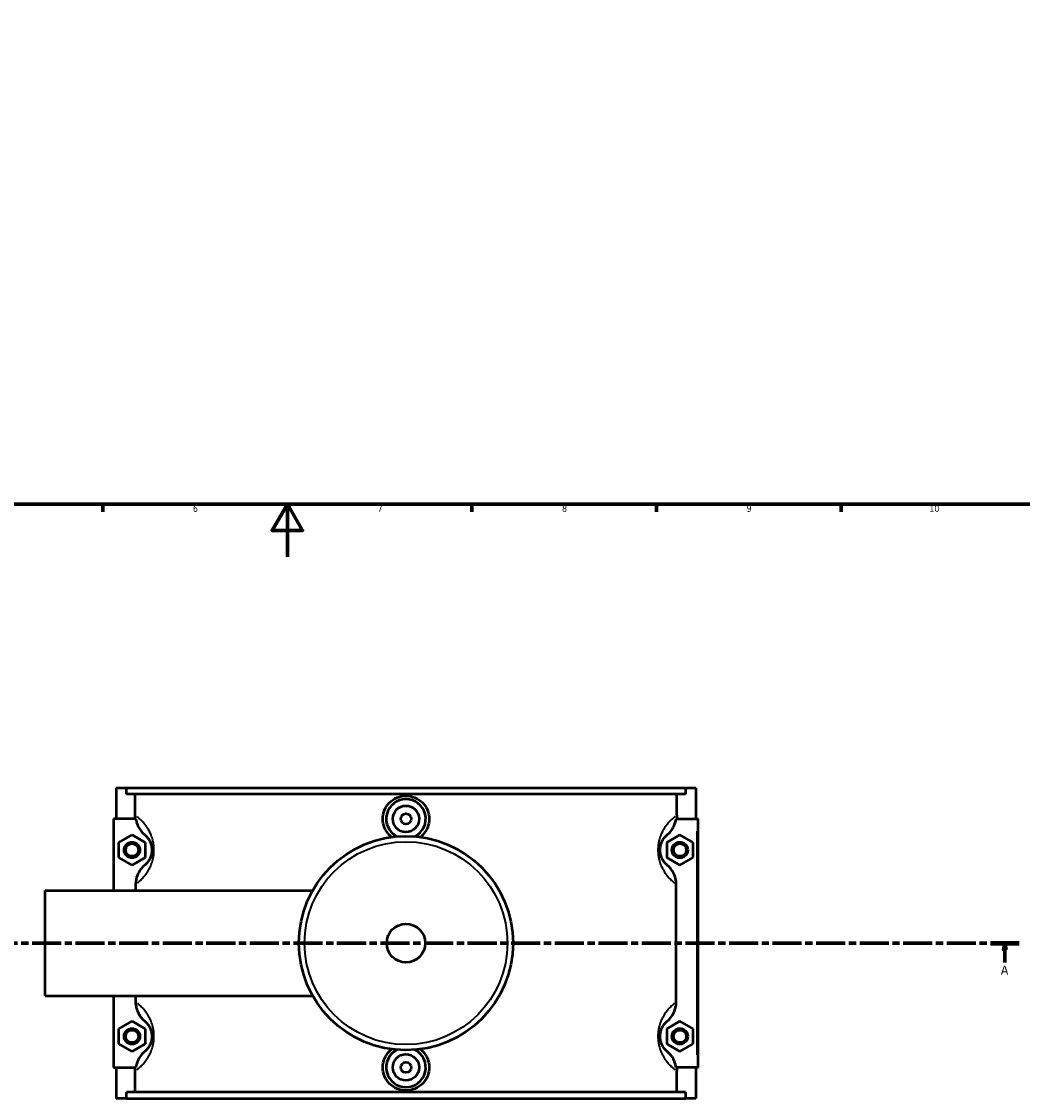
# Model space of a CAD drawing. Header units: millimetres. Extents: x 0 to 972, y -206 to 1211.
# Tile 3 of 8: x 320 to 700, y -206 to 203. Entities that reach past the tile are written whole.
import ezdxf

# ---------------------------------------------------------------- set-up
doc = ezdxf.new("R2010")
doc.units = ezdxf.units.MM
doc.linetypes.add('CHAIN', pattern=[0.3543, 0.2362, -0.0295, 0.0591, -0.0295])
for name, color, linetype, lineweight in [('Border (ISO)', 7, 'Continuous', 70), ('Section Line (ISO)', 7, 'CHAIN', 70), ('Visible (ISO)', 7, 'Continuous', 50), ('Visible Narrow (ISO)', 7, 'Continuous', 35)]:
    doc.layers.add(name, color=color, linetype=linetype, lineweight=lineweight)
doc.styles.add('Label Text (ISO)', font='tahoma.ttf')
doc.styles.add('Note Text (ISO)', font='tahoma.ttf')

# ---------------------------------------------------------------- blocks, each defined once
blk = doc.blocks.new('Borders Default Border')
at = {"layer": 'Border (ISO)'}
for p, q in [((350.42, 20), (350.42, 17.1)), ((490.58, 20), (490.58, 17.1)), ((560.67, 20), (560.67, 17.1)), ((630.75, 20), (630.75, 17.1))]:
    blk.add_line(p, q, dxfattribs=at)
at = {"layer": 'Border (ISO)', "flags": 128}
for points in [[(20, 20), (20, 574), (821, 574), (821, 20), (20, 20)], [(420.5, 0), (420.5, 20), (414.73, 10), (426.27, 10), (420.5, 20)]]:
    blk.add_lwpolyline(points, dxfattribs=at)
at = {"layer": 'Border (ISO)', "color": 232, "true_color": 0xca0064, "char_height": 2.5, "attachment_point": 7, "style": 'Note Text (ISO)'}
for s, insert in [('6', (384.66, 17.05)), ('7', (454.77, 17.1)), ('8', (524.81, 17.04)), ('9', (594.88, 17.05)), ('10', (664.29, 17.05))]:
    blk.add_mtext(s, dxfattribs=dict(at, insert=insert))
blk = doc.blocks.new('2dTransSection0')
at = {"layer": 'Section Line (ISO)', "linetype": 'CHAIN', "ltscale": 46.681}
blk.add_line((273.95, -146.75), (698.37, -146.75), dxfattribs=at)
at = {"layer": 'Section Line (ISO)', "linetype": 'Continuous', "lineweight": 140}
for p, q in [((273.95, -146.75), (284.89, -146.75)), ((687.43, -146.75), (698.37, -146.75))]:
    blk.add_line(p, q, dxfattribs=at)
at = {"layer": 'Section Line (ISO)', "linetype": 'Continuous'}
for p, q in [((279.42, -146.75), (278.92, -149.25)), ((279.42, -149.25), (279.42, -146.75)), ((279.92, -149.25), (279.42, -146.75)), ((692.9, -146.75), (692.4, -149.25)), ((692.9, -149.25), (692.9, -146.75)), ((693.4, -149.25), (692.9, -146.75)), ((278.92, -149.25), (279.92, -149.25)), ((279.42, -154.16), (279.42, -149.25)), ((692.4, -149.25), (693.4, -149.25)), ((692.9, -154.16), (692.9, -149.25))]:
    blk.add_line(p, q, dxfattribs=at)
at = {"layer": 'Section Line (ISO)', "linetype": 'Continuous', "flags": 128}
for points in [[(279.92, -149.25), (279.42, -146.75), (278.92, -149.25), (279.92, -149.25)], [(693.4, -149.25), (692.9, -146.75), (692.4, -149.25), (693.4, -149.25)]]:
    blk.add_lwpolyline(points, dxfattribs=at)
at = {"layer": 'Section Line (ISO)'}
for points in [[(279.92, -149.25), (279.42, -146.75), (278.92, -149.25), (279.92, -149.25)], [(693.4, -149.25), (692.9, -146.75), (692.4, -149.25), (693.4, -149.25)]]:
    blk.add_solid(points, dxfattribs=at)
at = {"layer": 'Section Line (ISO)', "char_height": 3.5, "attachment_point": 7, "style": 'Label Text (ISO)'}
for insert in [(277.93, -158.75), (691.41, -158.75)]:
    blk.add_mtext('A', dxfattribs=dict(at, insert=insert))

msp = doc.modelspace()

# ---------------------------------------------------------------- linework, layer by layer
at = {"layer": 'Visible (ISO)'}
for p, q in [((355.531, -87.754), (355.531, -99.554)), ((355.531, -87.754), (359.432, -87.754)), ((359.432, -87.754), (571.631, -87.754)), ((359.432, -90.114), (359.432, -87.754)), ((571.631, -87.754), (571.631, -90.114)), ((571.631, -87.754), (575.531, -87.754)), ((575.531, -87.754), (575.531, -99.554)), ((571.631, -90.114), (359.432, -90.114)), ((362.663, -98.172), (362.663, -90.114)), ((568.399, -98.172), (568.399, -90.114)), ((362.97, -99.554), (354.531, -99.554)), ((354.531, -99.554), (354.531, -126.754)), ((568.092, -99.554), (576.031, -99.554)), ((576.031, -99.554), (576.531, -99.554)), ((576.531, -193.954), (576.531, -99.554)), ((356.531, -108.467), (361.531, -105.581)), ((361.531, -105.581), (366.531, -108.467)), ((569.531, -105.581), (564.531, -108.467)), ((574.531, -108.467), (569.531, -105.581)), ((356.531, -114.241), (356.531, -108.467)), ((366.531, -108.467), (366.531, -114.241)), ((564.531, -108.467), (564.531, -114.241)), ((574.531, -114.241), (574.531, -108.467)), ((361.531, -117.128), (356.531, -114.241)), ((366.531, -114.241), (361.531, -117.128)), ((564.531, -114.241), (569.531, -117.128)), ((569.531, -117.128), (574.531, -114.241)), ((328.531, -166.754), (328.531, -126.754)), ((328.531, -126.754), (430.122, -126.754)), ((362.887, -124.379), (362.887, -126.754)), ((568.175, -169.129), (568.175, -124.379)), ((328.531, -166.754), (430.122, -166.754)), ((354.531, -166.754), (354.531, -193.954)), ((362.887, -166.754), (362.887, -169.129)), ((356.531, -179.267), (361.531, -176.381)), ((356.531, -185.041), (356.531, -179.267)), ((361.531, -176.381), (366.531, -179.267)), ((366.531, -179.267), (366.531, -185.041)), ((569.531, -176.381), (564.531, -179.267)), ((564.531, -179.267), (564.531, -185.041)), ((574.531, -179.267), (569.531, -176.381)), ((574.531, -185.041), (574.531, -179.267)), ((361.531, -187.928), (356.531, -185.041)), ((366.531, -185.041), (361.531, -187.928)), ((564.531, -185.041), (569.531, -187.928)), ((569.531, -187.928), (574.531, -185.041)), ((354.531, -193.954), (362.97, -193.954)), ((355.531, -193.954), (355.531, -205.754)), ((362.663, -203.394), (362.663, -195.336)), ((576.031, -193.954), (568.092, -193.954)), ((568.399, -203.394), (568.399, -195.336)), ((575.531, -193.954), (575.531, -205.754)), ((576.531, -193.954), (576.031, -193.954)), ((571.631, -203.394), (359.432, -203.394)), ((359.432, -205.754), (359.432, -203.394)), ((571.631, -203.394), (571.631, -205.754)), ((359.432, -205.754), (355.531, -205.754)), ((359.432, -205.754), (571.631, -205.754)), ((575.531, -205.754), (571.631, -205.754))]:
    msp.add_line(p, q, dxfattribs=at)
for centre, radius in [((465.531, -99.554), 5), ((465.531, -99.554), 2), ((465.531, -146.754), 40.667), ((361.531, -111.354), 3), ((361.531, -111.354), 2.4), ((569.531, -111.354), 3), ((569.531, -111.354), 2.4), ((465.531, -146.754), 7.32), ((361.531, -182.154), 3), ((361.531, -182.154), 2.4), ((569.531, -182.154), 3), ((569.531, -182.154), 2.4), ((465.531, -193.954), 5), ((465.531, -193.954), 2)]:
    msp.add_circle(centre, radius, dxfattribs=at)
for centre, start, end in [((465.531, -99.554), 297.09262, 242.90738), ((465.531, -193.954), 117.09262, 62.90738)]:
    msp.add_arc(centre, 7.5, start, end, dxfattribs=at)
for points, knots in [([(460.075, -106.454), (459.8, -106.239), (459.542, -106.011), (458.519, -104.995), (457.838, -104.007), (456.935, -101.84), (456.713, -100.66), (456.713, -98.448), (456.935, -97.269), (457.838, -95.102), (458.519, -94.114), (460.086, -92.556), (461.077, -91.882), (463.247, -90.988), (464.426, -90.768), (466.637, -90.768), (467.816, -90.988), (469.986, -91.882), (470.977, -92.556), (472.544, -94.114), (473.224, -95.102), (474.127, -97.269), (474.35, -98.448), (474.35, -99.554)], [1.8889303, 1.8889303, 1.8889303, 1.8889303, 1.9901411, 1.9901411, 2.3220179, 2.3220179, 2.6538947, 2.6538947, 2.9857715, 2.9857715, 3.3176483, 3.3176483, 3.6492452, 3.6492452, 3.9808421, 3.9808421, 4.3124389, 4.3124389, 4.6440358, 4.6440358, 4.9759126, 4.9759126, 5.3077894, 5.3077894, 5.3077894, 5.3077894]), ([(362.97, -99.554), (363.034, -100.026), (363.135, -100.492), (363.454, -101.561), (363.699, -102.154), (364.592, -103.823), (365.394, -104.804), (366.355, -105.611)], [-0.7112375, -0.7112375, -0.7112375, -0.7112375, -0.56820357, -0.56820357, -0.37624413, -0.37624413, 0, 0, 0, 0]), ([(474.35, -99.554), (474.35, -100.66), (474.127, -101.84), (473.224, -104.007), (472.544, -104.995), (471.521, -106.011), (471.262, -106.239), (470.988, -106.454)], [0, 0, 0, 0, 0.33187679, 0.33187679, 0.66375358, 0.66375358, 0.76496443, 0.76496443, 0.76496443, 0.76496443]), ([(564.708, -105.611), (565.223, -105.178), (565.694, -104.694), (566.537, -103.629), (566.906, -103.048), (567.656, -101.525), (567.956, -100.554), (568.092, -99.554)], [-0.76094644, -0.76094644, -0.76094644, -0.76094644, -0.55927944, -0.55927944, -0.35366083, -0.35366083, -0.05036045, -0.05036045, -0.05036045, -0.05036045]), ([(366.355, -105.611), (366.441, -105.683), (366.531, -105.762), (366.791, -106.003), (366.969, -106.181), (367.347, -106.61), (367.548, -106.862), (367.908, -107.396), (368.066, -107.658), (368.321, -108.16), (368.42, -108.377), (368.615, -108.873), (368.71, -109.158), (368.845, -109.68), (368.894, -109.905), (368.972, -110.383), (369.001, -110.637), (369.026, -111.047), (369.031, -111.201), (369.031, -111.354), (369.031, -111.508), (369.026, -111.661), (369.001, -112.071), (368.972, -112.325), (368.894, -112.803), (368.845, -113.028), (368.71, -113.551), (368.615, -113.835), (368.42, -114.332), (368.321, -114.549), (368.066, -115.05), (367.908, -115.312), (367.548, -115.847), (367.347, -116.098), (366.969, -116.527), (366.791, -116.705), (366.531, -116.946), (366.441, -117.025), (366.355, -117.097)], [1.0304347, 1.0304347, 1.0304347, 1.0304347, 1.2682389, 1.2682389, 1.6925176, 1.6925176, 2.1273008, 2.1273008, 2.4626384, 2.4626384, 2.6843903, 2.6843903, 2.9273689, 2.9273689, 3.0941811, 3.0941811, 3.2667729, 3.2667729, 3.3680034, 3.3680034, 3.3680034, 3.4692339, 3.4692339, 3.6418257, 3.6418257, 3.8086379, 3.8086379, 4.0516165, 4.0516165, 4.2733684, 4.2733684, 4.608706, 4.608706, 5.0434892, 5.0434892, 5.4677679, 5.4677679, 5.7055721, 5.7055721, 5.7055721, 5.7055721]), ([(564.708, -117.097), (564.622, -117.025), (564.532, -116.946), (564.271, -116.705), (564.093, -116.527), (563.715, -116.098), (563.515, -115.847), (563.155, -115.312), (562.996, -115.05), (562.742, -114.549), (562.643, -114.332), (562.448, -113.835), (562.353, -113.551), (562.217, -113.028), (562.169, -112.803), (562.09, -112.325), (562.061, -112.071), (562.036, -111.661), (562.031, -111.508), (562.031, -111.354), (562.031, -111.201), (562.036, -111.047), (562.061, -110.637), (562.09, -110.383), (562.169, -109.905), (562.217, -109.68), (562.353, -109.158), (562.448, -108.873), (562.643, -108.377), (562.742, -108.16), (562.996, -107.658), (563.155, -107.396), (563.515, -106.862), (563.715, -106.61), (564.093, -106.181), (564.271, -106.003), (564.532, -105.762), (564.622, -105.683), (564.708, -105.611)], [1.0304345, 1.0304345, 1.0304345, 1.0304345, 1.2682386, 1.2682386, 1.6925176, 1.6925176, 2.1273008, 2.1273008, 2.4626384, 2.4626384, 2.6843901, 2.6843901, 2.9273688, 2.9273688, 3.0941809, 3.0941809, 3.2667727, 3.2667727, 3.3680032, 3.3680032, 3.3680032, 3.4692338, 3.4692338, 3.6418255, 3.6418255, 3.8086377, 3.8086377, 4.0516163, 4.0516163, 4.2733681, 4.2733681, 4.6087056, 4.6087056, 5.0434888, 5.0434888, 5.4677679, 5.4677679, 5.705572, 5.705572, 5.705572, 5.705572]), ([(366.355, -117.097), (365.744, -117.61), (365.197, -118.194), (364.245, -119.494), (363.848, -120.209), (363.114, -122.052), (362.887, -123.21), (362.887, -124.379)], [-0.8337033, -0.8337033, -0.8337033, -0.8337033, -0.5948803, -0.5948803, -0.35083648, -0.35083648, 0, 0, 0, 0]), ([(568.175, -124.379), (568.175, -123.637), (568.084, -122.898), (567.728, -121.462), (567.466, -120.77), (566.531, -118.959), (565.705, -117.935), (564.708, -117.097)], [-0.83463262, -0.83463262, -0.83463262, -0.83463262, -0.61173778, -0.61173778, -0.39051047, -0.39051047, 0, 0, 0, 0]), ([(362.887, -169.129), (362.887, -169.871), (362.979, -170.61), (363.335, -172.046), (363.596, -172.738), (364.531, -174.549), (365.358, -175.574), (366.355, -176.411)], [-0.83463262, -0.83463262, -0.83463262, -0.83463262, -0.61173778, -0.61173778, -0.39051047, -0.39051047, 0, 0, 0, 0]), ([(564.708, -176.411), (565.318, -175.898), (565.866, -175.315), (566.817, -174.014), (567.214, -173.3), (567.948, -171.456), (568.175, -170.298), (568.175, -169.129)], [-0.8337033, -0.8337033, -0.8337033, -0.8337033, -0.5948803, -0.5948803, -0.35083648, -0.35083648, 0, 0, 0, 0]), ([(366.355, -176.411), (366.441, -176.483), (366.531, -176.562), (366.791, -176.803), (366.969, -176.981), (367.347, -177.41), (367.548, -177.662), (367.908, -178.196), (368.066, -178.458), (368.321, -178.96), (368.42, -179.177), (368.615, -179.673), (368.71, -179.958), (368.845, -180.48), (368.894, -180.705), (368.972, -181.183), (369.001, -181.437), (369.026, -181.847), (369.031, -182.001), (369.031, -182.154), (369.031, -182.308), (369.026, -182.461), (369.001, -182.871), (368.972, -183.125), (368.894, -183.603), (368.845, -183.828), (368.71, -184.351), (368.615, -184.635), (368.42, -185.132), (368.321, -185.349), (368.066, -185.85), (367.908, -186.112), (367.548, -186.647), (367.347, -186.898), (366.969, -187.327), (366.791, -187.505), (366.531, -187.746), (366.441, -187.825), (366.355, -187.897)], [1.0304347, 1.0304347, 1.0304347, 1.0304347, 1.2682389, 1.2682389, 1.6925176, 1.6925176, 2.1273008, 2.1273008, 2.4626384, 2.4626384, 2.6843903, 2.6843903, 2.9273689, 2.9273689, 3.0941811, 3.0941811, 3.2667729, 3.2667729, 3.3680034, 3.3680034, 3.3680034, 3.4692339, 3.4692339, 3.6418257, 3.6418257, 3.8086379, 3.8086379, 4.0516165, 4.0516165, 4.2733684, 4.2733684, 4.608706, 4.608706, 5.0434892, 5.0434892, 5.4677679, 5.4677679, 5.7055721, 5.7055721, 5.7055721, 5.7055721]), ([(564.708, -187.897), (564.622, -187.825), (564.532, -187.746), (564.271, -187.505), (564.093, -187.327), (563.715, -186.898), (563.515, -186.647), (563.155, -186.112), (562.996, -185.85), (562.742, -185.349), (562.643, -185.132), (562.448, -184.635), (562.353, -184.351), (562.217, -183.828), (562.169, -183.603), (562.09, -183.125), (562.061, -182.871), (562.036, -182.461), (562.031, -182.308), (562.031, -182.154), (562.031, -182.001), (562.036, -181.847), (562.061, -181.437), (562.09, -181.183), (562.169, -180.705), (562.217, -180.48), (562.353, -179.958), (562.448, -179.673), (562.643, -179.177), (562.742, -178.96), (562.996, -178.458), (563.155, -178.196), (563.515, -177.662), (563.715, -177.41), (564.093, -176.981), (564.271, -176.803), (564.532, -176.562), (564.622, -176.483), (564.708, -176.411)], [1.0304345, 1.0304345, 1.0304345, 1.0304345, 1.2682386, 1.2682386, 1.6925176, 1.6925176, 2.1273008, 2.1273008, 2.4626384, 2.4626384, 2.6843901, 2.6843901, 2.9273688, 2.9273688, 3.0941809, 3.0941809, 3.2667727, 3.2667727, 3.3680032, 3.3680032, 3.3680032, 3.4692338, 3.4692338, 3.6418255, 3.6418255, 3.8086377, 3.8086377, 4.0516163, 4.0516163, 4.2733681, 4.2733681, 4.6087056, 4.6087056, 5.0434888, 5.0434888, 5.4677679, 5.4677679, 5.705572, 5.705572, 5.705572, 5.705572]), ([(366.355, -187.897), (365.839, -188.33), (365.369, -188.814), (364.525, -189.879), (364.157, -190.461), (363.406, -191.983), (363.106, -192.955), (362.97, -193.954)], [-0.76094644, -0.76094644, -0.76094644, -0.76094644, -0.55927944, -0.55927944, -0.35366083, -0.35366083, -0.05036045, -0.05036045, -0.05036045, -0.05036045]), ([(474.35, -193.954), (474.35, -195.06), (474.127, -196.24), (473.224, -198.407), (472.544, -199.395), (470.977, -200.952), (469.986, -201.627), (467.816, -202.521), (466.637, -202.74), (464.426, -202.74), (463.247, -202.521), (461.077, -201.627), (460.086, -200.952), (458.519, -199.395), (457.838, -198.407), (456.935, -196.24), (456.713, -195.06), (456.713, -193.954), (456.713, -192.848), (456.935, -191.669), (457.838, -189.502), (458.519, -188.514), (459.542, -187.497), (459.8, -187.269), (460.075, -187.054)], [2.6538947, 2.6538947, 2.6538947, 2.6538947, 2.9857715, 2.9857715, 3.3176483, 3.3176483, 3.6492452, 3.6492452, 3.9808421, 3.9808421, 4.3124389, 4.3124389, 4.6440358, 4.6440358, 4.9759126, 4.9759126, 5.3077894, 5.3077894, 5.3077894, 5.6396662, 5.6396662, 5.971543, 5.971543, 6.0727538, 6.0727538, 6.0727538, 6.0727538]), ([(470.988, -187.054), (471.262, -187.269), (471.521, -187.497), (472.544, -188.514), (473.224, -189.502), (474.127, -191.669), (474.35, -192.848), (474.35, -193.954)], [7.19671968, 7.19671968, 7.19671968, 7.19671968, 7.29793052, 7.29793052, 7.62980732, 7.62980732, 7.96168411, 7.96168411, 7.96168411, 7.96168411]), ([(568.092, -193.954), (568.028, -193.483), (567.927, -193.016), (567.609, -191.947), (567.364, -191.354), (566.471, -189.685), (565.668, -188.704), (564.708, -187.897)], [-0.7112375, -0.7112375, -0.7112375, -0.7112375, -0.56820357, -0.56820357, -0.37624413, -0.37624413, 0, 0, 0, 0])]:
    msp.add_open_spline(points, degree=3, knots=knots, dxfattribs=at)
for points in [[(362.769, -99.554), (362.699, -99.097), (362.663, -98.635), (362.663, -98.172)], [(568.399, -98.172), (568.399, -98.636), (568.363, -99.098), (568.293, -99.554)], [(362.663, -195.336), (362.663, -194.872), (362.699, -194.41), (362.769, -193.954)], [(568.293, -193.954), (568.364, -194.411), (568.399, -194.873), (568.399, -195.336)]]:
    msp.add_open_spline(points, degree=3, dxfattribs=at)
at = {"layer": 'Visible Narrow (ISO)'}
msp.add_line((576.031, -104.274), (576.031, -189.234), dxfattribs=at)
msp.add_circle((465.531, -146.754), 38.525, dxfattribs=at)
for points, knots in [([(363.545, -123.889), (363.712, -123.758), (363.885, -123.617), (364.465, -123.127), (364.893, -122.735), (365.803, -121.792), (366.285, -121.238), (367.151, -120.062), (367.532, -119.485), (368.144, -118.382), (368.382, -117.905), (368.851, -116.812), (369.08, -116.187), (369.407, -115.037), (369.523, -114.542), (369.712, -113.491), (369.782, -112.932), (369.842, -112.029), (369.854, -111.692), (369.854, -111.354), (369.854, -111.017), (369.842, -110.679), (369.782, -109.776), (369.712, -109.218), (369.523, -108.166), (369.407, -107.672), (369.08, -106.522), (368.851, -105.896), (368.382, -104.803), (368.144, -104.326), (367.532, -103.224), (367.151, -102.646), (366.285, -101.471), (365.803, -100.917), (364.893, -99.974), (364.465, -99.581), (363.795, -99.015), (363.539, -98.812), (363.296, -98.629)], [-5.656253, -5.656253, -5.656253, -5.656253, -5.4677679, -5.4677679, -5.0434892, -5.0434892, -4.608706, -4.608706, -4.2733684, -4.2733684, -4.0516165, -4.0516165, -3.8086379, -3.8086379, -3.6418257, -3.6418257, -3.4692339, -3.4692339, -3.3680034, -3.3680034, -3.3680034, -3.2667729, -3.2667729, -3.0941811, -3.0941811, -2.9273689, -2.9273689, -2.6843903, -2.6843903, -2.4626384, -2.4626384, -2.1273008, -2.1273008, -1.6925176, -1.6925176, -1.2682389, -1.2682389, -0.9847371, -0.9847371, -0.9847371, -0.9847371]), ([(567.766, -98.629), (567.523, -98.812), (567.267, -99.015), (566.598, -99.581), (566.169, -99.974), (565.26, -100.917), (564.777, -101.471), (563.911, -102.646), (563.53, -103.224), (562.918, -104.326), (562.68, -104.803), (562.211, -105.896), (561.983, -106.522), (561.656, -107.672), (561.539, -108.166), (561.351, -109.218), (561.281, -109.776), (561.22, -110.679), (561.209, -111.017), (561.209, -111.354), (561.209, -111.692), (561.22, -112.029), (561.281, -112.932), (561.351, -113.491), (561.539, -114.542), (561.656, -115.037), (561.983, -116.187), (562.211, -116.812), (562.68, -117.905), (562.918, -118.382), (563.53, -119.485), (563.911, -120.062), (564.777, -121.238), (565.26, -121.792), (566.169, -122.735), (566.598, -123.127), (567.177, -123.617), (567.35, -123.758), (567.518, -123.889)], [-5.7512696, -5.7512696, -5.7512696, -5.7512696, -5.4677679, -5.4677679, -5.0434888, -5.0434888, -4.6087056, -4.6087056, -4.2733681, -4.2733681, -4.0516163, -4.0516163, -3.8086377, -3.8086377, -3.6418255, -3.6418255, -3.4692338, -3.4692338, -3.3680032, -3.3680032, -3.3680032, -3.2667727, -3.2667727, -3.0941809, -3.0941809, -2.9273688, -2.9273688, -2.6843901, -2.6843901, -2.4626384, -2.4626384, -2.1273008, -2.1273008, -1.6925176, -1.6925176, -1.2682386, -1.2682386, -1.0797536, -1.0797536, -1.0797536, -1.0797536]), ([(363.296, -194.88), (363.539, -194.696), (363.795, -194.493), (364.465, -193.927), (364.893, -193.535), (365.803, -192.592), (366.285, -192.038), (367.151, -190.862), (367.532, -190.285), (368.144, -189.182), (368.382, -188.705), (368.851, -187.612), (369.08, -186.987), (369.407, -185.837), (369.523, -185.342), (369.712, -184.291), (369.782, -183.732), (369.842, -182.829), (369.854, -182.492), (369.854, -182.154), (369.854, -181.817), (369.842, -181.479), (369.782, -180.576), (369.712, -180.018), (369.523, -178.966), (369.407, -178.472), (369.08, -177.322), (368.851, -176.696), (368.382, -175.603), (368.144, -175.126), (367.532, -174.024), (367.151, -173.446), (366.285, -172.271), (365.803, -171.717), (364.893, -170.774), (364.465, -170.381), (363.885, -169.891), (363.712, -169.751), (363.545, -169.62)], [-5.7512697, -5.7512697, -5.7512697, -5.7512697, -5.4677679, -5.4677679, -5.0434892, -5.0434892, -4.608706, -4.608706, -4.2733684, -4.2733684, -4.0516165, -4.0516165, -3.8086379, -3.8086379, -3.6418257, -3.6418257, -3.4692339, -3.4692339, -3.3680034, -3.3680034, -3.3680034, -3.2667729, -3.2667729, -3.0941811, -3.0941811, -2.9273689, -2.9273689, -2.6843903, -2.6843903, -2.4626384, -2.4626384, -2.1273008, -2.1273008, -1.6925176, -1.6925176, -1.2682389, -1.2682389, -1.0797538, -1.0797538, -1.0797538, -1.0797538]), ([(567.518, -169.62), (567.35, -169.751), (567.177, -169.891), (566.598, -170.381), (566.169, -170.774), (565.26, -171.717), (564.777, -172.271), (563.911, -173.446), (563.53, -174.024), (562.918, -175.126), (562.68, -175.603), (562.211, -176.696), (561.983, -177.322), (561.656, -178.472), (561.539, -178.966), (561.351, -180.018), (561.281, -180.576), (561.22, -181.479), (561.209, -181.817), (561.209, -182.154), (561.209, -182.492), (561.22, -182.829), (561.281, -183.732), (561.351, -184.291), (561.539, -185.342), (561.656, -185.837), (561.983, -186.987), (562.211, -187.612), (562.68, -188.705), (562.918, -189.182), (563.53, -190.285), (563.911, -190.862), (564.777, -192.038), (565.26, -192.592), (566.169, -193.535), (566.598, -193.927), (567.267, -194.493), (567.523, -194.696), (567.766, -194.88)], [-5.6562528, -5.6562528, -5.6562528, -5.6562528, -5.4677679, -5.4677679, -5.0434888, -5.0434888, -4.6087056, -4.6087056, -4.2733681, -4.2733681, -4.0516163, -4.0516163, -3.8086377, -3.8086377, -3.6418255, -3.6418255, -3.4692338, -3.4692338, -3.3680032, -3.3680032, -3.3680032, -3.2667727, -3.2667727, -3.0941809, -3.0941809, -2.9273688, -2.9273688, -2.6843901, -2.6843901, -2.4626384, -2.4626384, -2.1273008, -2.1273008, -1.6925176, -1.6925176, -1.2682386, -1.2682386, -0.9847369, -0.9847369, -0.9847369, -0.9847369])]:
    msp.add_open_spline(points, degree=3, knots=knots, dxfattribs=at)

# ---------------------------------------------------------------- block references
msp.add_blockref('Borders Default Border', (0, 0))
at = {"layer": 'Section Line (ISO)'}
msp.add_blockref('2dTransSection0', (0, 0), dxfattribs=at)

doc.saveas('drawing.dxf')
